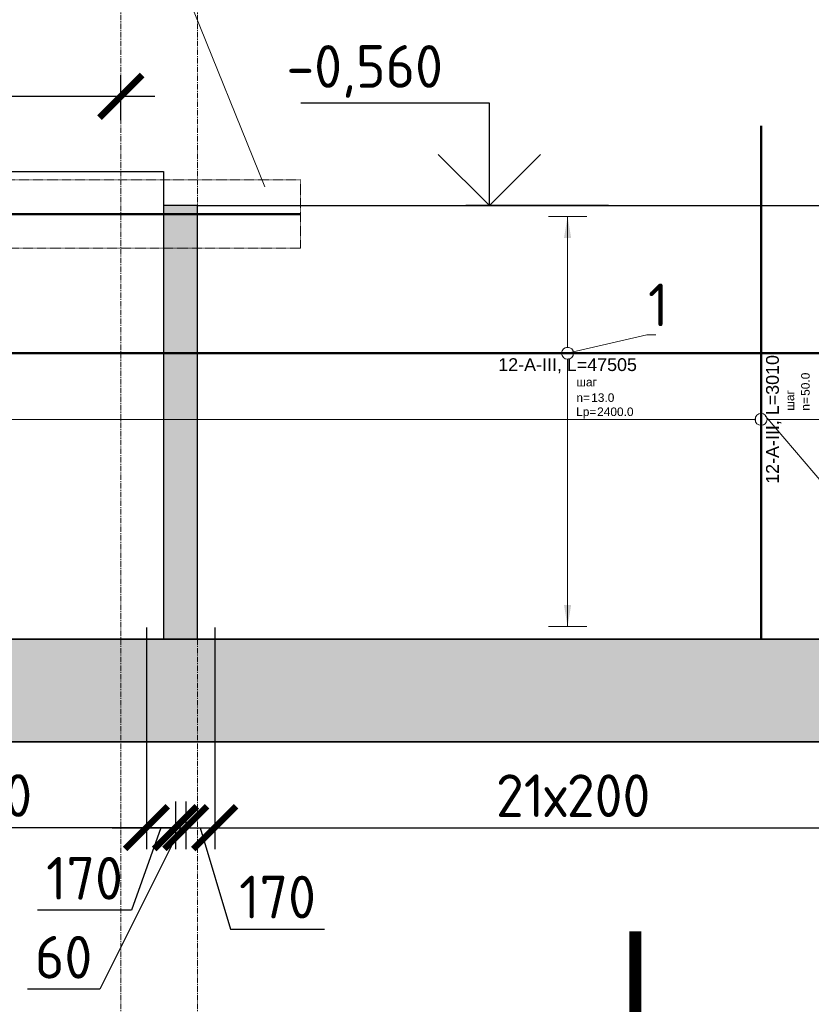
# Model space of a CAD drawing. Header units: millimetres. Extents: x 349531 to 1063351, y -131924 to 96186.
# Tile 88 of 228: x 531431 to 536068, y -28434 to -22667. Entities that reach past the tile are written whole.
import ezdxf
from ezdxf import colors
from ezdxf.entities.mleader import LeaderData, LeaderLine
from ezdxf.enums import TextEntityAlignment as Align
from ezdxf.math import Vec2, Vec3

# ---------------------------------------------------------------- set-up
doc = ezdxf.new("R2010")
doc.units = ezdxf.units.MM
doc.set_wipeout_variables(frame=1)
for name, pattern in [('01 Штриховая _4 мм_', [6, 3.5, -2.5]), ('______5', [1100, 800, -100, 100, -100]), ('________', [0]), ('GOST2.303 4', [7, 5, -2, 0]), ('осевая', [50.8, 31.75, -6.35, 6.35, -6.35])]:
    doc.linetypes.add(name, pattern=pattern)
for name, color, linetype, lineweight in [('Standard', 7, 'Continuous', 25), ('АрмСтер', 2, 'Continuous', 50), ('контур распр. стерхней', 2, 'GOST2.303 4', 20), ('Оси', 40, '______5', 18), ('подоснова', 151, 'Continuous', 5), ('размер', 1, 'Continuous', 25), ('РАЗМЕРЫ', 1, 'Continuous', 9), ('Узлы', 7, 'Continuous', 0)]:
    doc.layers.add(name, color=color, linetype=linetype, lineweight=lineweight)
doc.layers.add('АрмСтер_атрибуты', color=2, linetype='Continuous', lineweight=0, plot=False)
doc.styles.add('GOST-2.304_Type-B', font='GOST_Common.ttf')
doc.styles.get("Standard").update_dxf_attribs({"font": 'arial.ttf'})
doc.styles.add('Аннотативный', font='arial.ttf')
doc.dimstyles.new('СПДС', dxfattribs={"dimscale": 100, "dimtxt": 2.5, "dimasz": 2.5, "dimexe": 1.25, "dimexo": 0, "dimtad": 1, "dimdec": 0, "dimtxsty": 'GOST-2.304_Type-B', "dimblk": 'ARCHTICK', "dimcen": 2.5, "dimdle": 2, "dimadec": 0, "dimazin": 2, "dimtfac": 0.75, "dimtdec": 0, "dimtmove": 1, "dimatfit": 3, "dimfxl": 1, "dimtolj": 1, "dimarcsym": 1})
pattern_1 = [(45, (-14075.64, -2204.93), (-224.5064, 224.5064), []), (45, (-13851.13, -2204.93), (-224.5064, 224.5064), [396.875, -79.375, 0, -79.375])]

# ---------------------------------------------------------------- blocks, each defined once
blk = doc.blocks.new('*U748')
at = {"color": 0, "linetype": 'ByBlock', "lineweight": -2, "ltscale": 100}
blk.add_line((-3602.5, 0), (3702.5, 0), dxfattribs=at)
at = {"layer": 'АрмСтер_атрибуты', "style": 'Аннотативный', "flags": 8}
blk.add_attdef('ПОЗ', (110, 29.6), '', height=75, dxfattribs=at)
blk.add_attdef('НАИМЕНОВАНИЕ', text='', height=75, dxfattribs=at).set_placement((0, -29.3), align=Align.TOP_CENTER)
at = {"layer": 'АрмСтер_атрибуты', "color": 215, "style": 'Аннотативный'}
for tag, p, flags in [('ШАГ', (190.9, -194.2), 10), ('КОЛ', (138, -285.1), 8), ('ШИРИНА', (172.9, -367.8), 8)]:
    blk.add_attdef(tag, p, '', height=50, dxfattribs=dict(at, flags=flags))
at = {"layer": 'АрмСтер_атрибуты', "flags": 9}
for tag, p in [('МАССА', (-1033.5, -1010.5)), ('ОБОЗНАЧЕНИЕ', (-1033.5, -1124.4))]:
    blk.add_attdef(tag, p, '', height=75, dxfattribs=at)
blk = doc.blocks.new('_ArchTick')
at = {"color": 0, "linetype": 'ByBlock', "const_width": 0.15}
blk.add_lwpolyline([(-0.5, -0.5), (0.5, 0.5)], dxfattribs=at)
blk = doc.blocks.new('*D1216')
at = {"layer": 'DEFPOINTS', "color": 0, "lineweight": 50, "transparency": 16777216}
for p in [(529873.2, -23116.5), (532023, -23255.3), (529873.2, -23696)]:
    blk.add_point(p, dxfattribs=at)
at = {"layer": 'РАЗМЕРЫ', "color": 0, "lineweight": -2, "transparency": 16777216}
for p, q in [((529873.2, -23696), (529873.2, -22991.5)), ((532023, -23255.3), (532023, -22991.5)), ((532223, -23116.5), (529673.2, -23116.5))]:
    blk.add_line(p, q, dxfattribs=at)
at = {"layer": 'РАЗМЕРЫ', "color": 0, "lineweight": -2, "transparency": 16777216, "xscale": 250, "yscale": 250, "zscale": 250, "rotation": 180}
blk.add_blockref('_ArchTick', (529873.2, -23116.5), dxfattribs=at)
at = {"layer": 'РАЗМЕРЫ', "color": 0, "lineweight": -2, "transparency": 16777216, "xscale": 250, "yscale": 250, "zscale": 250}
blk.add_blockref('_ArchTick', (532023, -23116.5), dxfattribs=at)
at = {"layer": 'РАЗМЕРЫ', "color": 0, "transparency": 16777216, "insert": (530948.1, -22929), "char_height": 250, "attachment_point": 5, "style": 'GOST-2.304_Type-B'}
blk.add_mtext('\\A1;2150', dxfattribs=at)
blk = doc.blocks.new('*D1285')
at = {"layer": 'DEFPOINTS', "color": 0, "lineweight": 50, "transparency": 16777216}
for p in [(529973.2, -26233, -360), (532173.2, -26226, -360), (532173.2, -27398.4)]:
    blk.add_point(p, dxfattribs=at)
at = {"layer": 'РАЗМЕРЫ', "color": 0, "lineweight": -2, "transparency": 16777216}
for p, q in [((529973.2, -26233), (529973.2, -27523.4)), ((532173.2, -26226), (532173.2, -27523.4)), ((529773.2, -27398.4), (532373.2, -27398.4))]:
    blk.add_line(p, q, dxfattribs=at)
at = {"layer": 'РАЗМЕРЫ', "color": 0, "lineweight": -2, "transparency": 16777216, "xscale": 250, "yscale": 250, "zscale": 250, "rotation": 180}
blk.add_blockref('_ArchTick', (529973.2, -27398.4), dxfattribs=at)
at = {"layer": 'РАЗМЕРЫ', "color": 0, "lineweight": -2, "transparency": 16777216, "xscale": 250, "yscale": 250, "zscale": 250}
blk.add_blockref('_ArchTick', (532173.2, -27398.4), dxfattribs=at)
at = {"layer": 'РАЗМЕРЫ', "color": 0, "transparency": 16777216, "insert": (531073.2, -27210.9), "char_height": 250, "attachment_point": 5, "style": 'GOST-2.304_Type-B'}
blk.add_mtext('\\A1;11х200', dxfattribs=at)
blk = doc.blocks.new('*D1286')
at = {"layer": 'DEFPOINTS', "color": 0, "lineweight": 50, "transparency": 16777216}
for p in [(532173.2, -26226, -360), (532343.2, -27246), (532343.2, -27399.4)]:
    blk.add_point(p, dxfattribs=at)
at = {"layer": 'РАЗМЕРЫ', "color": 0, "lineweight": -2, "transparency": 16777216}
for p, q in [((532173.2, -26226), (532173.2, -27524.4)), ((532343.2, -27246), (532343.2, -27524.4)), ((531973.2, -27399.4), (532543.2, -27399.4)), ((532258.2, -27399.4), (532085.7, -27883.3)), ((532085.7, -27883.3), (531535.7, -27883.3))]:
    blk.add_line(p, q, dxfattribs=at)
at = {"layer": 'РАЗМЕРЫ', "color": 0, "lineweight": -2, "transparency": 16777216, "xscale": 250, "yscale": 250, "zscale": 250, "rotation": 180}
blk.add_blockref('_ArchTick', (532173.2, -27399.4), dxfattribs=at)
at = {"layer": 'РАЗМЕРЫ', "color": 0, "lineweight": -2, "transparency": 16777216, "xscale": 250, "yscale": 250, "zscale": 250}
blk.add_blockref('_ArchTick', (532343.2, -27399.4), dxfattribs=at)
at = {"layer": 'РАЗМЕРЫ', "color": 0, "transparency": 16777216, "insert": (531810.7, -27695.8), "char_height": 250, "attachment_point": 5, "style": 'GOST-2.304_Type-B'}
blk.add_mtext('\\A1;170', dxfattribs=at)
blk = doc.blocks.new('*D1287')
at = {"layer": 'DEFPOINTS', "color": 0, "lineweight": 50, "transparency": 16777216}
for p in [(532343.2, -27246), (532403.6, -27246), (532403.6, -27399.4)]:
    blk.add_point(p, dxfattribs=at)
at = {"layer": 'РАЗМЕРЫ', "color": 0, "lineweight": -2, "transparency": 16777216}
for p, q in [((532343.2, -27246), (532343.2, -27524.4)), ((532403.6, -27246), (532403.6, -27524.4)), ((532373.4, -27399.4), (531900.6, -28345.7)), ((532343.2, -27399.4), (532093.2, -27399.4)), ((532343.2, -27399.4), (532403.6, -27399.4)), ((532343.2, -27399.4), (532403.6, -27399.4)), ((532403.6, -27399.4), (532653.6, -27399.4)), ((531900.6, -28345.7), (531475.6, -28345.7))]:
    blk.add_line(p, q, dxfattribs=at)
at = {"layer": 'РАЗМЕРЫ', "color": 0, "lineweight": -2, "transparency": 16777216, "xscale": 250, "yscale": 250, "zscale": 250}
blk.add_blockref('_ArchTick', (532343.2, -27399.4), dxfattribs=at)
at = {"layer": 'РАЗМЕРЫ', "color": 0, "lineweight": -2, "transparency": 16777216, "xscale": 250, "yscale": 250, "zscale": 250, "rotation": 180}
blk.add_blockref('_ArchTick', (532403.6, -27399.4), dxfattribs=at)
at = {"layer": 'РАЗМЕРЫ', "color": 0, "transparency": 16777216, "insert": (531688.1, -28158.2), "char_height": 250, "attachment_point": 5, "style": 'GOST-2.304_Type-B'}
blk.add_mtext('\\A1;60', dxfattribs=at)
blk = doc.blocks.new('*D1288')
at = {"layer": 'DEFPOINTS', "color": 0, "lineweight": 50, "transparency": 16777216}
for p in [(532573.2, -26226), (532403.6, -27246), (532573.2, -27399.4)]:
    blk.add_point(p, dxfattribs=at)
at = {"layer": 'РАЗМЕРЫ', "color": 0, "lineweight": -2, "transparency": 16777216}
for p, q in [((532573.2, -26226), (532573.2, -27524.4)), ((532403.6, -27246), (532403.6, -27524.4)), ((532203.6, -27399.4), (532773.2, -27399.4)), ((532488.4, -27399.4), (532666.5, -27993.1)), ((532666.5, -27993.1), (533216.5, -27993.1))]:
    blk.add_line(p, q, dxfattribs=at)
at = {"layer": 'РАЗМЕРЫ', "color": 0, "lineweight": -2, "transparency": 16777216, "xscale": 250, "yscale": 250, "zscale": 250, "rotation": 180}
blk.add_blockref('_ArchTick', (532403.6, -27399.4), dxfattribs=at)
at = {"layer": 'РАЗМЕРЫ', "color": 0, "lineweight": -2, "transparency": 16777216, "xscale": 250, "yscale": 250, "zscale": 250}
blk.add_blockref('_ArchTick', (532573.2, -27399.4), dxfattribs=at)
at = {"layer": 'РАЗМЕРЫ', "color": 0, "transparency": 16777216, "insert": (532941.5, -27805.6), "char_height": 250, "attachment_point": 5, "style": 'GOST-2.304_Type-B'}
blk.add_mtext('\\A1;170', dxfattribs=at)
blk = doc.blocks.new('*D1289')
at = {"layer": 'DEFPOINTS', "color": 0, "lineweight": 50, "transparency": 16777216}
for p in [(532573.2, -26226), (536773.2, -26226), (536773.2, -27399.4)]:
    blk.add_point(p, dxfattribs=at)
at = {"layer": 'РАЗМЕРЫ', "color": 0, "lineweight": -2, "transparency": 16777216}
for p, q in [((532573.2, -26226), (532573.2, -27524.4)), ((536773.2, -26226), (536773.2, -27524.4)), ((532373.2, -27399.4), (536973.2, -27399.4))]:
    blk.add_line(p, q, dxfattribs=at)
at = {"layer": 'РАЗМЕРЫ', "color": 0, "lineweight": -2, "transparency": 16777216, "xscale": 250, "yscale": 250, "zscale": 250, "rotation": 180}
blk.add_blockref('_ArchTick', (532573.2, -27399.4), dxfattribs=at)
at = {"layer": 'РАЗМЕРЫ', "color": 0, "lineweight": -2, "transparency": 16777216, "xscale": 250, "yscale": 250, "zscale": 250}
blk.add_blockref('_ArchTick', (536773.2, -27399.4), dxfattribs=at)
at = {"layer": 'РАЗМЕРЫ', "color": 0, "transparency": 16777216, "insert": (534673.2, -27211.9), "char_height": 250, "attachment_point": 5, "style": 'GOST-2.304_Type-B'}
blk.add_mtext('\\A1;21х200', dxfattribs=at)
blk = doc.blocks.new('*U1334')
at = {"layer": 'РАЗМЕРЫ', "ltscale": 15}
blk.add_line((0, -4000), (0, 5800), dxfattribs=at)
at = {"layer": 'АрмСтер_атрибуты', "color": 215, "ltscale": 15, "style": 'Аннотативный'}
for s, p in [('шаг', (51.4, -194.2)), ('n=', (51.4, -285.1))]:
    blk.add_text(s, height=50, dxfattribs=at).set_placement(p)
at = {"layer": 'АрмСтер_атрибуты', "flags": 9}
for tag, p in [('МАССА', (-2096, 4789.5)), ('ОБОЗНАЧЕНИЕ', (-2096, 4675.6))]:
    blk.add_attdef(tag, p, '', height=75, dxfattribs=at)
at = {"layer": 'АрмСтер_атрибуты', "style": 'Аннотативный', "flags": 8}
blk.add_attdef('ПОЗ', (110, 29.6), '', height=75, dxfattribs=at)
at = {"layer": 'АрмСтер_атрибуты', "color": 215, "style": 'Аннотативный'}
for tag, p, flags in [('ШАГ', (190.9, -194.2), 10), ('КОЛ', (138, -285.1), 8), ('ШИРИНА', (172.9, -367.8), 8)]:
    blk.add_attdef(tag, p, '', height=50, dxfattribs=dict(at, flags=flags))
at = {"linetype": 'Continuous', "lineweight": 0}
blk.add_wipeout([(35, 0), (28.3, 20.6), (10.8, 33.3), (-10.8, 33.3), (-28.3, 20.6), (-35, 0), (-28.3, -20.6), (-10.8, -33.3), (10.8, -33.3), (28.3, -20.6)], dxfattribs=at)
at = {"color": 0, "linetype": 'ByBlock', "lineweight": -2, "ltscale": 100}
blk.add_line((-1290, 0), (1720, 0), dxfattribs=at)
at = {"layer": 'РАЗМЕРЫ'}
blk.add_circle((0, 0), 35, dxfattribs=at)
at = {"layer": 'АрмСтер_атрибуты', "style": 'Аннотативный', "flags": 8}
blk.add_attdef('НАИМЕНОВАНИЕ', text='', height=75, dxfattribs=at).set_placement((0, -29.3), align=Align.TOP_CENTER)
blk = doc.blocks.new('*U1341')
at = {"layer": 'РАЗМЕРЫ'}
for p, q in [((112.5, 800), (-112.5, 800)), ((112.5, -1600), (-112.5, -1600))]:
    blk.add_line(p, q, dxfattribs=at)
at = {"layer": 'РАЗМЕРЫ', "ltscale": 15}
blk.add_line((0, -1600), (0, 800), dxfattribs=at)
at = {"layer": 'РАЗМЕРЫ'}
for points in [[(0, 800), (20.9, 674.8), (-20.9, 674.8)], [(0, -1600), (20.9, -1474.8), (-20.9, -1474.8)]]:
    blk.add_solid(points, dxfattribs=at)
at = {"layer": 'АрмСтер_атрибуты', "color": 215, "ltscale": 15, "style": 'Аннотативный'}
for s, p in [('шаг', (51.4, -194.2)), ('n=', (51.4, -285.1)), ('Lр=', (50.2, -367.8))]:
    blk.add_text(s, height=50, dxfattribs=at).set_placement(p)
at = {"layer": 'АрмСтер_атрибуты', "flags": 9}
for tag, p in [('МАССА', (-927.9, 4789.5)), ('ОБОЗНАЧЕНИЕ', (-927.9, 4675.6))]:
    blk.add_attdef(tag, p, '', height=75, dxfattribs=at)
at = {"layer": 'АрмСтер_атрибуты', "style": 'Аннотативный', "flags": 8}
blk.add_attdef('ПОЗ', (110, 29.6), '', height=75, dxfattribs=at)
at = {"layer": 'АрмСтер_атрибуты', "color": 215, "style": 'Аннотативный'}
for tag, p, flags in [('ШАГ', (190.9, -194.2), 10), ('КОЛ', (138, -285.1), 8), ('ШИРИНА', (172.9, -367.8), 8)]:
    blk.add_attdef(tag, p, '', height=50, dxfattribs=dict(at, flags=flags))
at = {"linetype": 'Continuous', "lineweight": 0}
blk.add_wipeout([(35, 0), (28.3, 20.6), (10.8, 33.3), (-10.8, 33.3), (-28.3, 20.6), (-35, 0), (-28.3, -20.6), (-10.8, -33.3), (10.8, -33.3), (28.3, -20.6)], dxfattribs=at)
at = {"color": 0, "linetype": 'ByBlock', "lineweight": -2, "ltscale": 100}
blk.add_line((-11416.8, 0), (36088.2, 0), dxfattribs=at)
at = {"layer": 'РАЗМЕРЫ'}
blk.add_circle((0, 0), 35, dxfattribs=at)
at = {"layer": 'АрмСтер_атрибуты', "style": 'Аннотативный', "flags": 8}
blk.add_attdef('НАИМЕНОВАНИЕ', text='', height=75, dxfattribs=at).set_placement((0, -29.3), align=Align.TOP_CENTER)
blk = doc.blocks.new('_None')

msp = doc.modelspace()

# ---------------------------------------------------------------- hatches: boundary and pattern name
at = {"layer": 'размер', "transparency": 33554648}
h = msp.add_hatch(dxfattribs=at)
h.set_pattern_fill('ANSI35', color=1, scale=50)
h.set_pattern_definition(pattern_1)
h.paths.add_polyline_path([(532473, -23756), (532273, -23756), (532273, -26296), (532473, -26296)])
h.paths.add_polyline_path([(537073, -23756), (536873, -23756), (536873, -26296), (537073, -26296)])
h.paths.add_polyline_path([(543573, -23556), (543373, -23556), (543373, -26296), (543573, -26296)])
h.paths.add_polyline_path([(545953, -23556), (545753, -23556), (545753, -26296), (545953, -26296)])
h.paths.add_polyline_path([(547923, -23556), (547723, -23556), (547723, -26296), (547923, -26296)])
h.paths.add_polyline_path([(550723, -23756), (550523, -23756), (550523, -26296), (550723, -26296)])
h.paths.add_polyline_path([(560523, -23556), (560323, -23556), (560323, -26296), (560523, -26296)])
h.paths.add_polyline_path([(570773, -23556), (570523, -23556), (570523, -26296), (570773, -26296)])
h = msp.add_hatch(dxfattribs=at)
h.set_pattern_fill('ANSI35', color=1, scale=50)
h.set_pattern_definition(pattern_1)
h.paths.add_polyline_path([(571023, -26296), (523223, -26296), (523223, -26896), (571023, -26896)])

# ---------------------------------------------------------------- linework, layer by layer
at = {"color": 96, "linetype": 'Continuous', "lineweight": 30, "transparency": 33554687}
for p, q in [((532273, -23756), (532273, -26296)), ((532473, -26296), (532473, -23756))]:
    msp.add_line(p, q, dxfattribs=at)
at = {"color": 253, "linetype": 'Continuous', "lineweight": 30, "true_color": 0xa0a08c, "transparency": 33554687}
for p, q in [((532273, -26296), (523473, -26296)), ((536873, -26296), (532473, -26296)), ((523223, -26896), (571023, -26896))]:
    msp.add_line(p, q, dxfattribs=at)
at = {"color": 7, "linetype": '________', "lineweight": 30, "transparency": 33554687}
msp.add_line((532473, -26296), (532273, -26296), dxfattribs=at)
msp.add_line((532473, -26296), (532273, -26296), dxfattribs=at)
for points in [[(534182.4, -23156), (533077.1, -23156)], [(534182.4, -23756), (534182.4, -23156)], [(533882.4, -23456), (534182.4, -23756), (534482.4, -23456)], [(534879.1, -23756), (534044.5, -23756)]]:
    msp.add_lwpolyline(points)
at = {"layer": 'Standard', "linetype": 'Continuous', "lineweight": 30, "transparency": 33554687}
for p, q in [((523473, -23556), (532273, -23556)), ((532273, -23556), (532273, -23756)), ((532473, -23756), (536873, -23756))]:
    msp.add_line(p, q, dxfattribs=at)
at = {"layer": 'контур распр. стерхней', "linetype": '01 Штриховая _4 мм_'}
msp.add_lwpolyline([(533076.3, -24006), (525771.3, -24006), (525771.3, -23606), (533076.3, -23606)], close=True, dxfattribs=at)
at = {"layer": 'Оси', "color": 16, "linetype": 'осевая', "lineweight": 0, "transparency": 33554687}
for p, q in [((532023, -21368.6), (532023, -30001.9)), ((532473, -21368.6), (532473, -30007.8))]:
    msp.add_line(p, q, dxfattribs=at)
at = {"layer": 'размер', "lineweight": 30}
msp.add_line((532473, -23756), (532273, -23756), dxfattribs=at)
at = {"layer": 'размер'}
msp.add_lwpolyline([(523223, -26296), (571023, -26296), (571023, -26896), (523223, -26896)], close=True, dxfattribs=at)
at = {"layer": 'Узлы', "color": 1, "linetype": 'Continuous', "lineweight": 0, "const_width": 70, "elevation": 200}
msp.add_lwpolyline([(535036.9, -29006.7), (535036.9, -28006.7)], dxfattribs=at)

# ---------------------------------------------------------------- texts
at = {"style": 'GOST-2.304_Type-B'}
msp.add_text('-0,560', height=250, dxfattribs=at).set_placement((532993.6, -23066))

# ---------------------------------------------------------------- dimensions: what is measured, and where the dimension line sits
at = {"layer": 'РАЗМЕРЫ'}
for base, p1, p2, text, picture, middle in [((532173.2, -27398.4, -360), (529973.2, -26233, -720), (532173.2, -26226, -720), '11х200', '*D1285', (531073.2, -27210.9, -360)), ((536773.2, -27399.4, -360), (532573.2, -26226, -360), (536773.2, -26226, -360), '21х200', '*D1289', (534673.2, -27211.9, -360))]:
    dim = msp.add_linear_dim(base=base, p1=p1, p2=p2, text=text, dimstyle='СПДС', dxfattribs=at)
    dim.commit()
    dim.dimension.update_dxf_attribs({"geometry": picture, "text_midpoint": middle})
for base, p1, p2, picture, middle in [((532343.2, -27399.4, -360), (532173.2, -26226, -720), (532343.2, -27246, -360), '*D1286', (532023.2, -27883.3, -360)), ((532403.6, -27399.4, -360), (532343.2, -27246, -360), (532403.6, -27246, -360), '*D1287', (531838.1, -28345.7, -360))]:
    dim = msp.add_linear_dim(base=base, p1=p1, p2=p2, dimstyle='СПДС', dxfattribs=at)
    dim.commit()
    dim.dimension.update_dxf_attribs({"geometry": picture, "text_midpoint": middle, "dimtype": 160})
dim = msp.add_linear_dim(base=(532573.2, -27399.4, -360), p1=(532403.6, -27246, -360), p2=(532573.2, -26226, -360), dimstyle='СПДС', dxfattribs=at)
dim.commit()
dim.dimension.update_dxf_attribs({"geometry": '*D1288', "text_midpoint": (532729, -27805.6, -360)})

# ---------------------------------------------------------------- next in the draw order: block references
at = {"layer": 'АрмСтер', "ltscale": 15}
msp.add_blockref('*U748', (529373.8, -23806), dxfattribs=at)

# ---------------------------------------------------------------- next in the draw order: dimensions: what is measured, and where the dimension line sits
at = {"layer": 'РАЗМЕРЫ', "color": 1}
dim = msp.add_linear_dim(base=(529873.2, -23116.5), p1=(532023, -23255.3), p2=(529873.2, -23696), dimstyle='СПДС', dxfattribs=at)
dim.commit()
dim.dimension.update_dxf_attribs({"geometry": '*D1216', "text_midpoint": (530948.1, -22929)})

# ---------------------------------------------------------------- next in the draw order: block references
at = {"layer": 'АрмСтер', "ltscale": 15}
ref = msp.add_blockref('*U1334', (535773.5, -25008.4, -720), dxfattribs=dict(at, rotation=90))
ref.add_attrib('НАИМЕНОВАНИЕ', '12-A-III, L=3010', dxfattribs={"layer": 'АрмСтер_атрибуты', "height": 75, "rotation": 90, "style": 'Аннотативный', "flags": 8}).set_placement((535802.8, -25008.4, -720), align=Align.TOP_CENTER)
ref.add_attrib('КОЛ', '50.0', (536058.6, -24870.3, -720), dxfattribs={"layer": 'АрмСтер_атрибуты', "color": 215, "height": 50, "rotation": 90, "style": 'Аннотативный', "flags": 8})

# ---------------------------------------------------------------- next in the draw order: block references
ref = msp.add_blockref('*U1341', (534640.3, -24620.5, -720), dxfattribs=at)
ref.add_attrib('НАИМЕНОВАНИЕ', '12-A-III, L=47505', dxfattribs={"layer": 'АрмСтер_атрибуты', "height": 75, "style": 'Аннотативный', "flags": 8}).set_placement((534640.3, -24649.9, -720), align=Align.TOP_CENTER)
ref.add_attrib('КОЛ', '13.0', (534778.4, -24905.6, -720), dxfattribs={"layer": 'АрмСтер_атрибуты', "color": 215, "height": 50, "style": 'Аннотативный', "flags": 8})
ref.add_attrib('ШИРИНА', '2400.0', (534813.2, -24988.3, -720), dxfattribs={"layer": 'АрмСтер_атрибуты', "color": 215, "height": 50, "style": 'Аннотативный', "flags": 8})

# ---------------------------------------------------------------- next in the draw order: leaders
at = {"layer": 'подоснова', "color": 2, "ltscale": 0.3}
ml = msp.add_multileader_mtext('Standard', dxfattribs=at)
ml.set_content('отрезать по месту', color=2, style='GOST-2.304_Type-B')
ml.set_leader_properties(color=256, linetype='ByLayer', lineweight=15)
ml.set_arrow_properties(name='NONE')
ml.build(insert=Vec2(0, 0))
ml.multileader.update_dxf_attribs({"text_left_attachment_type": 6, "text_right_attachment_type": 6, "dogleg_length": 0.1, "arrow_head_size": 18})
ctx = ml.context
ctx.base_point, ctx.char_height, ctx.arrow_head_size, ctx.landing_gap_size, ctx.plane_origin = Vec3(531891.2, -21228.5), 250, 18, 20, Vec3(521429.8, -21935.4)
ctx.left_attachment, ctx.right_attachment, ctx.text_align_type = 6, 6, 1
notes = []
notes.append((ctx, [(0, (1, 1, 0), (531891.1, -21228.5), (1, 0), 0.1, [(0, [(532867.2, -23646.8)], 0, [])])]))
ctx.mtext.insert, ctx.mtext.alignment, ctx.mtext.flow_direction = Vec3(533365.5, -20903.5), 2, 5
for ctx, leaders in notes:
    for number, flags, end, landing, length, lines in leaders:
        leader = LeaderData()
        leader.index, (leader.has_last_leader_line, leader.has_dogleg_vector, leader.attachment_direction) = number, flags
        leader.last_leader_point, leader.dogleg_vector, leader.dogleg_length = Vec3(end), Vec3(landing), length
        for number, points, colour, breaks in lines:
            line = LeaderLine()
            line.index, line.vertices, line.color, line.breaks = number, Vec3.list(points), colors.encode_raw_color(colour), breaks
            leader.lines.append(line)
        ctx.leaders.append(leader)

# ---------------------------------------------------------------- next in the draw order: leaders
at = {"layer": 'подоснова'}
ml = msp.add_multileader_mtext('Standard', dxfattribs=at)
ml.set_content('1', color=256, style='GOST-2.304_Type-B')
ml.set_leader_properties(color=256, linetype='ByLayer', lineweight=15)
ml.set_arrow_properties(name='NONE')
ml.build(insert=Vec2(0, 0))
ml.multileader.update_dxf_attribs({"text_left_attachment_type": 6, "text_right_attachment_type": 6, "dogleg_length": 10, "arrow_head_size": 18})
ctx = ml.context
ctx.base_point, ctx.char_height, ctx.arrow_head_size, ctx.landing_gap_size, ctx.plane_origin = Vec3(535113.8, -24512.4), 250, 18, 20, Vec3(534119.3, -22749.4)
ctx.left_attachment, ctx.right_attachment, ctx.text_align_type = 6, 6, 1
notes = []
notes.append((ctx, [(0, (1, 1, 0), (535103.8, -24512.4), (1, 0), 10, [(0, [(534640.3, -24620.5)], 0, [])])]))
ctx.mtext.insert, ctx.mtext.width, ctx.mtext.alignment, ctx.mtext.flow_direction = Vec3(535171.3, -24212.4), 22.898, 2, 5
ml = msp.add_multileader_mtext('Standard', dxfattribs=at)
ml.set_content('2', color=256, style='GOST-2.304_Type-B')
ml.set_leader_properties(color=256, linetype='ByLayer', lineweight=15)
ml.set_arrow_properties(name='NONE')
ml.build(insert=Vec2(0, 0))
ml.multileader.update_dxf_attribs({"text_left_attachment_type": 6, "text_right_attachment_type": 6, "dogleg_length": 10, "arrow_head_size": 18})
ctx = ml.context
ctx.base_point, ctx.char_height, ctx.arrow_head_size, ctx.landing_gap_size, ctx.plane_origin = Vec3(536370.8, -25649.9, -720), 250, 18, 20, Vec3(535376.3, -23886.8, -720)
ctx.left_attachment, ctx.right_attachment, ctx.text_align_type = 6, 6, 1
notes.append((ctx, [(0, (1, 1, 0), (536360.8, -25649.9, -720), (1, 0), 10, [(0, [(535800.4, -24988.8, -720)], 0, [])])]))
ctx.mtext.insert, ctx.mtext.width, ctx.mtext.alignment, ctx.mtext.flow_direction = Vec3(536453.3, -25349.9, -720), 22.898, 2, 5
for ctx, leaders in notes:
    for number, flags, end, landing, length, lines in leaders:
        leader = LeaderData()
        leader.index, (leader.has_last_leader_line, leader.has_dogleg_vector, leader.attachment_direction) = number, flags
        leader.last_leader_point, leader.dogleg_vector, leader.dogleg_length = Vec3(end), Vec3(landing), length
        for number, points, colour, breaks in lines:
            line = LeaderLine()
            line.index, line.vertices, line.color, line.breaks = number, Vec3.list(points), colors.encode_raw_color(colour), breaks
            leader.lines.append(line)
        ctx.leaders.append(leader)

doc.saveas('drawing.dxf')
